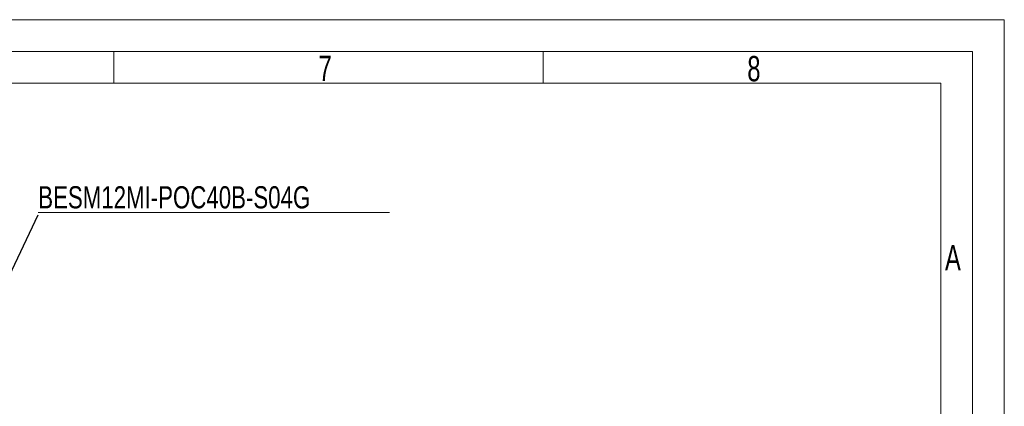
# Model space of a CAD drawing. Header units: millimetres. Extents: x 36 to 589, y 6 to 414.
# Tile 62 of 62: x 433 to 589, y 354 to 414. Entities that reach past the tile are written whole.
import ezdxf

# ---------------------------------------------------------------- set-up
doc = ezdxf.new("R2010")
doc.units = ezdxf.units.MM
doc.styles.add('SLDTEXTSTYLE0', font='TXT', dxfattribs={"width": 0.7})
doc.styles.add('SLDTEXTSTYLE1', font='TXT', dxfattribs={"width": 0.75})
doc.dimstyles.new('SLDDIMSTYLE2', dxfattribs={"dimtxt": 1.3, "dimasz": 1.3, "dimexe": 0, "dimexo": 0.0625, "dimgap": 0.325, "dimtad": 0, "dimtih": 1, "dimtoh": 1, "dimdec": 0, "dimrnd": 1e-09, "dimzin": 0, "dimdsep": 46, "dimtxsty": 'Standard', "dimblk1": 'DOT', "dimblk2": 'DOT', "dimsah": 1, "dimcen": 0.09, "dimadec": 0, "dimazin": 0, "dimtfac": 1, "dimtdec": 0, "dimtofl": 0, "dimtmove": 0, "dimatfit": 3, "dimldrblk": 'DOT', "dimfxl": 0, "dimtolj": 1, "dimtzin": 0, "dimarcsym": 0})

# ---------------------------------------------------------------- blocks, each defined once
blk = doc.blocks.new('SW_NOTE_3')
at = {"color": 0, "linetype": 'Continuous', "lineweight": 0}
for p, q in [((0, 0.38), (55.43, 0.38)), ((55.43, 0.38), (0, 0.38)), ((0, 0.38), (55.43, 0.38)), ((55.43, 0.38), (0, 0.38)), ((0, 0.38), (55.43, 0.38)), ((55.43, 0.38), (0, 0.38))]:
    blk.add_line(p, q, dxfattribs=at)
at = {"color": 0, "linetype": 'Continuous', "lineweight": 0, "insert": (0, 4.51), "char_height": 3.5, "attachment_point": 1, "style": 'SLDTEXTSTYLE1'}
blk.add_mtext('BESM12MI-POC40B-S04G', dxfattribs=at)
blk = doc.blocks.new('_DOT')
at = {"color": 0, "linetype": 'ByBlock', "lineweight": -2}
blk.add_line((-0.5, 0), (-1, 0), dxfattribs=at)
at = {"color": 0, "linetype": 'ByBlock', "const_width": 0.5}
blk.add_lwpolyline([(-0.25, 0, 1), (0.25, 0, 1)], format="xyb", close=True, dxfattribs=at)

msp = doc.modelspace()

# ---------------------------------------------------------------- linework, layer by layer
at = {"color": 7, "linetype": 'Continuous', "lineweight": 15}
for p, q in [((36.5, 414.5), (588.5, 414.5)), ((588.5, 414.5), (588.5, 5.5))]:
    msp.add_line(p, q, dxfattribs=at)
at = {"color": 1, "linetype": 'Continuous', "lineweight": 0}
for p, q in [((41.5, 409.5), (583.5, 409.5)), ((448, 409.5), (448, 404.5)), ((515.75, 409.5), (515.75, 404.5)), ((583.5, 409.5), (583.5, 10.5)), ((46.5, 404.5), (578.5, 404.5)), ((578.5, 404.5000052), (578.5, 10.5000052))]:
    msp.add_line(p, q, dxfattribs=at)

# ---------------------------------------------------------------- block references
at = {"color": 7, "linetype": 'Continuous', "lineweight": 0}
msp.add_blockref('SW_NOTE_3', (436.0790184, 383.7240115), dxfattribs=at)

# ---------------------------------------------------------------- texts
at = {"color": 1, "linetype": 'Continuous', "lineweight": 0, "char_height": 4, "attachment_point": 1, "style": 'SLDTEXTSTYLE0'}
for s, insert in [('7', (480.3050266, 408.8201774)), ('8', (547.9521377, 408.7812464)), ('A', (579.1456756, 378.9607227))]:
    msp.add_mtext(s, dxfattribs=dict(at, insert=insert))

# ---------------------------------------------------------------- leaders
at = {"color": 7, "linetype": 'Continuous', "lineweight": 0}
msp.add_leader([(412.9543088, 335.0323395), (436.0790184, 383.7240115)], dimstyle='SLDDIMSTYLE2', dxfattribs=at)

doc.saveas('drawing.dxf')
